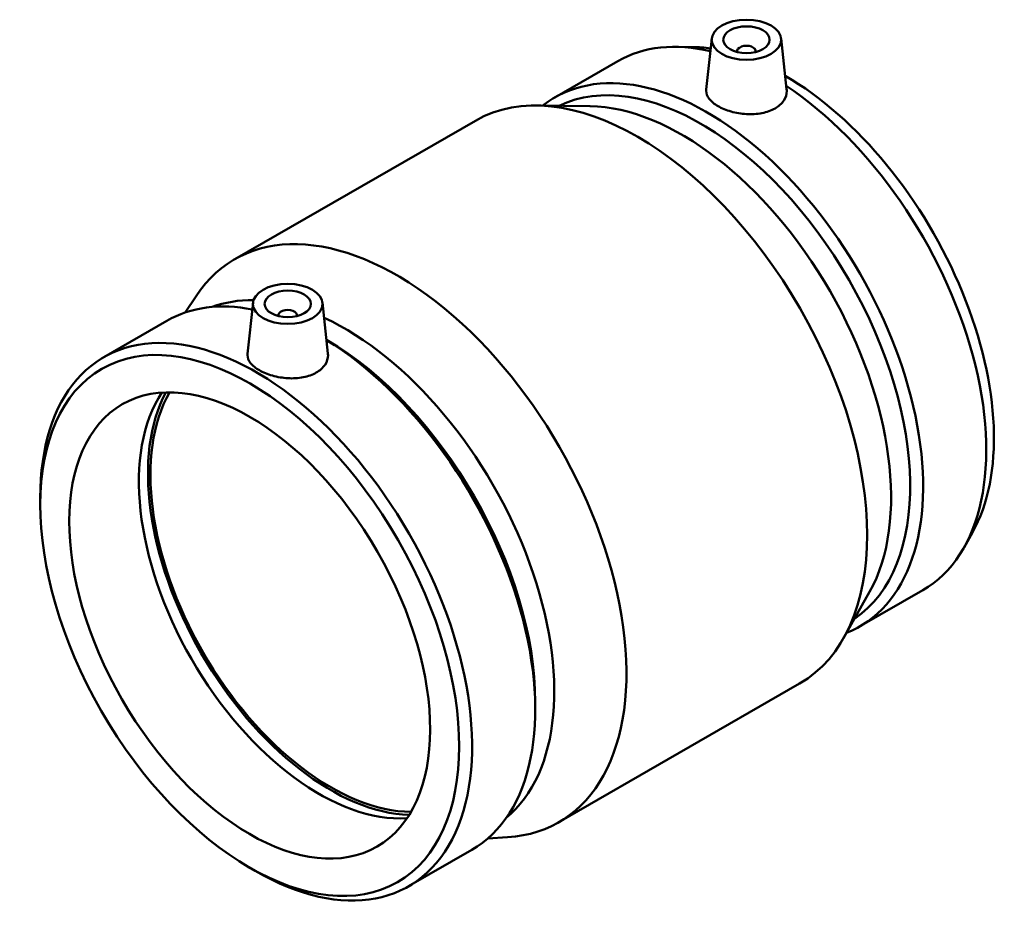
# Model space of a CAD drawing. Header units: millimetres. Extents: x -99 to 1108, y -151 to 1634.
# Tile 6 of 6: x 896 to 1108, y 858 to 1054. Entities that reach past the tile are written whole.
import ezdxf

# ---------------------------------------------------------------- set-up
doc = ezdxf.new("R2010")
doc.units = ezdxf.units.MM
doc.layers.add('Visible (ISO)', color=7, linetype='Continuous', lineweight=50)

msp = doc.modelspace()

# ---------------------------------------------------------------- linework, layer by layer
at = {"layer": 'Visible (ISO)'}
for p, q in [((1040.596, 1048.428), (1036.936, 1048.475)), ((1044.667, 1050.264), (1043.486, 1039.251)), ((1059.639, 1050.264), (1060.813, 1039.309)), ((1050.153, 1047.359), (1050.153, 1047.545)), ((1054.153, 1047.359), (1054.153, 1047.545)), ((1010.857, 1037.561), (1024.47, 1045.401)), ((1018.436, 1035.667), (1006.988, 1035.814)), ((941.861, 1002.676), (993.727, 1032.544)), ((931.181, 991.198), (933.529, 994.731)), ((945.814, 993.338), (944.633, 982.325)), ((960.785, 993.338), (961.96, 982.383)), ((913.656, 981.587), (927.27, 989.427)), ((951.299, 990.619), (951.299, 990.433)), ((955.299, 990.619), (955.299, 990.433)), ((961.676, 985.289), (961.646, 985.307)), ((899.965, 949.752), (899.965, 951.36)), ((1100.855, 943.786), (1099.058, 940.597)), ((1078.696, 931.025), (1073.077, 921.05)), ((1076.529, 923.519), (1090.142, 931.358)), ((1011.725, 881.354), (1063.591, 911.222)), ((1006.634, 907.22), (1006.634, 905.612)), ((996.438, 877.878), (1000.671, 878.136)), ((979.329, 867.545), (992.942, 875.384)), ((944.922, 871.682), (946.313, 870.876))]:
    msp.add_line(p, q, dxfattribs=at)
for centre, major_axis, ratio in [((1052.153, 1049.998), (7.5, 0), 0.5758617), ((1052.153, 1049.998), (5, 0), 0.5758617), ((953.299, 993.072), (7.5, 0), 0.5758617), ((953.299, 993.072), (5, 0), 0.5758617), ((945.097, 923.762), (31.851, -55.311), 0.5780931), ((945.097, 923.762), (27.447, -47.662), 0.5780931)]:
    msp.add_ellipse(centre, major_axis=major_axis, ratio=ratio, dxfattribs=at)
for centre, major_axis, ratio, start_param, end_param in [((1057.306, 988.379), (-32.836, 57.021), 0.5780931, 5.7814435, 6.2831853), ((1060.355, 990.135), (-31.851, 55.311), 0.5780931, 5.8601548, 5.9528887), ((1052.153, 1047.545), (-2, 0), 0.5758617, 2.9729035, 6.4518745), ((1043.693, 980.54), (-32.836, 57.021), 0.5780931, 3.0588755, 6.3659024), ((1042.297, 979.736), (-31.851, 55.311), 0.5780931, 3.1824383, 6.2423397), ((1060.355, 990.135), (31.851, -55.311), 0.5780931, 0.3302966, 2.354928), ((1028.659, 971.883), (-34.932, 60.661), 0.5780931, 3.1415927, 6.2831853), ((1057.306, 988.379), (32.836, -57.021), 0.5780931, 0, 2.2844038), ((1038.196, 977.374), (-31.851, 55.311), 0.5780931, 3.4718893, 5.9528887), ((976.793, 942.015), (-34.932, 60.661), 0.5780931, 2.8615412, 6.5632368), ((960.106, 932.405), (-32.836, 57.021), 0.5780931, 5.8155274, 6.2831853), ((965.603, 935.571), (-31.851, 55.311), 0.5780931, 5.9508587, 6.1863136), ((953.299, 990.619), (-2, 0), 0.5758617, 2.9729035, 6.4518745), ((965.603, 935.571), (31.851, -55.311), 0.5780931, 0.0968717, 2.457274), ((946.493, 924.566), (-32.836, 57.021), 0.5780931, 2.3542608, 7.0705172), ((960.106, 932.405), (32.836, -57.021), 0.5780931, 0, 2.3249612), ((961.502, 933.209), (31.851, -55.311), 0.5780931, 0.7873319, 2.3542608), ((962.599, 933.841), (27.821, -48.312), 0.5780931, 3.4828232, 5.9419548), ((962.599, 933.841), (27.447, -47.662), 0.5780931, 3.4647997, 5.9599783), ((960.106, 932.405), (27.447, -47.662), 0.5780931, 3.4174434, 6.0073346)]:
    msp.add_ellipse(centre, major_axis=major_axis, ratio=ratio, start_param=start_param, end_param=end_param, dxfattribs=at)
for points, knots in [([(1060.813, 1039.309), (1060.825, 1039.193), (1060.832, 1039.079), (1060.838, 1038.279), (1060.626, 1037.545), (1059.747, 1036.222), (1059.081, 1035.633), (1058.309, 1035.189), (1057.536, 1034.744), (1056.558, 1034.385), (1054.416, 1033.969), (1053.252, 1033.91), (1051.075, 1034.035), (1049.915, 1034.226), (1047.779, 1034.828), (1046.804, 1035.238), (1045.262, 1036.126), (1044.592, 1036.663), (1043.7, 1037.805), (1043.478, 1038.41), (1043.472, 1039.067), (1043.477, 1039.159), (1043.487, 1039.251)], [-0.7092683, -0.7092683, -0.7092683, -0.7092683, -0.6552123, -0.6552123, -0.3276062, -0.3276062, 0, 0, 0, 0.3276062, 0.3276062, 0.6552123, 0.6552123, 0.9823742, 0.9823742, 1.3095361, 1.3095361, 1.636698, 1.636698, 1.9638599, 1.9638599, 2.0159942, 2.0159942, 2.0159942, 2.0159942]), ([(961.959, 982.383), (961.972, 982.268), (961.978, 982.153), (961.984, 981.353), (961.772, 980.619), (960.894, 979.296), (960.227, 978.707), (958.683, 977.818), (957.704, 977.459), (955.562, 977.043), (954.399, 976.985), (952.221, 977.109), (951.061, 977.3), (948.926, 977.902), (947.951, 978.312), (946.408, 979.2), (945.739, 979.737), (944.847, 980.879), (944.624, 981.484), (944.619, 982.141), (944.623, 982.233), (944.633, 982.325)], [1.9097959, 1.9097959, 1.9097959, 1.9097959, 1.9638599, 1.9638599, 2.291466, 2.291466, 2.6190722, 2.6190722, 2.9466784, 2.9466784, 3.2742845, 3.2742845, 3.6014464, 3.6014464, 3.9286083, 3.9286083, 4.2557702, 4.2557702, 4.5829321, 4.5829321, 4.6350664, 4.6350664, 4.6350664, 4.6350664])]:
    msp.add_open_spline(points, degree=3, knots=knots, dxfattribs=at)

doc.saveas('drawing.dxf')
